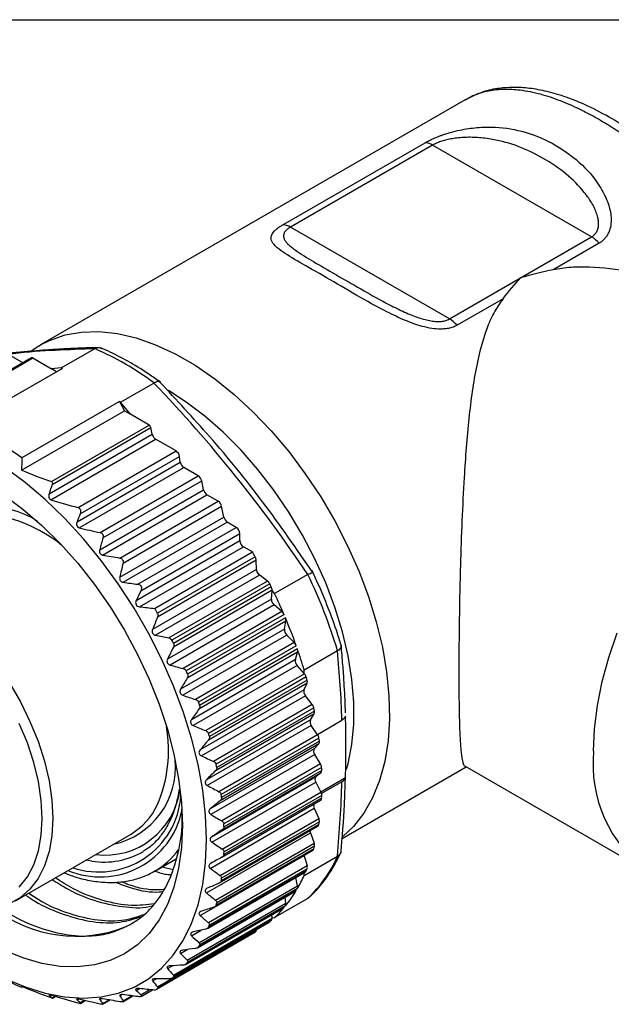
# Model space of a CAD drawing. Header units: millimetres. Extents: x 6 to 273, y 6 to 210.
# Tile 9 of 11: x 159 to 183, y 170 to 210. Entities that reach past the tile are written whole.
import ezdxf

# ---------------------------------------------------------------- set-up
doc = ezdxf.new("R2010")
doc.units = ezdxf.units.MM
doc.linetypes.add('SLD-Solid', pattern=[0])
doc.layers.add('TEXT', color=140, linetype='SLD-Solid', lineweight=25)

msp = doc.modelspace()

# ---------------------------------------------------------------- linework, layer by layer
for p, q in [((177.118, 206.363), (160.223, 196.61)), ((169.863, 201.391), (175.52, 204.656)), ((175.821, 204.56), (170.164, 201.295)), ((182.146, 200.909), (175.821, 204.56)), ((176.489, 197.644), (170.164, 201.295)), ((179.317, 199.276), (182.146, 200.909)), ((182.447, 200.658), (180.616, 199.601)), ((176.489, 197.644), (179.317, 199.276)), ((178.621, 198.449), (176.79, 197.392)), ((158.841, 196.297), (159.523, 195.903)), ((160.151, 196.555), (159.845, 196.359)), ((160.157, 196.571), (160.223, 196.61)), ((161.044, 195.695), (162.366, 196.459)), ((159.86, 196.098), (155.961, 193.847)), ((156.019, 193.847), (159.91, 196.093)), ((159.91, 196.093), (160.659, 195.661)), ((161.087, 195.677), (157.198, 193.432)), ((161.044, 195.695), (160.659, 195.661)), ((160.859, 195.545), (160.659, 195.661)), ((163.406, 194.332), (164.728, 195.095)), ((163.363, 194.363), (159.474, 192.118)), ((163.363, 194.363), (163.554, 193.99)), ((163.791, 193.853), (163.406, 194.332)), ((159.465, 191.629), (163.554, 193.99)), ((163.554, 193.99), (163.791, 193.853)), ((164.539, 193.421), (163.791, 193.853)), ((160.648, 191.174), (164.539, 193.421)), ((160.683, 191.055), (164.608, 193.321)), ((164.661, 193.058), (164.608, 193.321)), ((160.558, 190.689), (164.661, 193.058)), ((160.632, 190.453), (164.798, 192.858)), ((165.609, 192.39), (164.798, 192.858)), ((161.709, 190.139), (165.609, 192.39)), ((161.793, 189.892), (165.748, 192.175)), ((165.78, 191.947), (165.748, 192.175)), ((161.671, 189.575), (165.78, 191.947)), ((161.76, 189.331), (165.919, 191.732)), ((166.496, 191.399), (165.919, 191.732)), ((162.59, 189.144), (166.496, 191.399)), ((162.699, 188.929), (166.633, 191.199)), ((166.704, 190.849), (166.633, 191.199)), ((162.573, 188.464), (166.704, 190.849)), ((162.689, 188.252), (166.841, 190.649)), ((163.375, 188.132), (167.288, 190.391)), ((167.288, 190.391), (166.841, 190.649)), ((163.501, 187.926), (167.424, 190.191)), ((167.513, 189.758), (167.424, 190.191)), ((163.371, 187.368), (167.513, 189.758)), ((163.506, 187.167), (167.649, 189.558)), ((164.087, 187.088), (168.008, 189.351)), ((168.008, 189.351), (167.649, 189.558)), ((164.025, 186.443), (168.149, 188.824)), ((164.21, 186.832), (168.149, 189.107)), ((168.149, 188.824), (168.149, 189.107)), ((164.156, 186.192), (168.291, 188.579)), ((168.648, 188.373), (168.291, 188.579)), ((164.759, 186.127), (168.648, 188.373)), ((168.76, 188.179), (164.871, 185.933)), ((168.801, 188.045), (164.874, 185.778)), ((168.81, 187.674), (168.801, 188.045)), ((168.81, 187.674), (164.672, 185.286)), ((168.932, 187.446), (164.795, 185.057)), ((168.953, 187.431), (168.829, 187.586)), ((168.953, 187.431), (168.932, 187.446)), ((169.246, 187.217), (168.953, 187.431)), ((170.851, 187.477), (169.529, 186.714)), ((169.246, 187.217), (165.319, 184.95)), ((169.337, 187.106), (165.448, 184.861)), ((169.4, 186.979), (165.511, 184.734)), ((169.406, 186.497), (165.269, 184.108)), ((169.431, 186.847), (165.504, 184.58)), ((169.406, 186.497), (169.43, 186.838)), ((169.43, 186.838), (169.431, 186.847)), ((169.529, 186.714), (169.43, 186.838)), ((169.514, 186.263), (165.376, 183.875)), ((169.822, 186), (169.514, 186.263)), ((169.822, 186), (165.895, 183.733)), ((169.907, 185.882), (166.018, 183.637)), ((169.961, 185.753), (166.072, 183.508)), ((169.924, 185.297), (165.786, 182.909)), ((169.982, 185.624), (166.055, 183.357)), ((169.924, 185.297), (169.982, 185.624)), ((170.016, 185.061), (165.878, 182.672)), ((170.314, 184.767), (170.016, 185.061)), ((170.314, 184.767), (166.387, 182.5)), ((170.392, 184.642), (166.503, 182.397)), ((170.438, 184.513), (166.549, 182.267)), ((170.447, 184.388), (166.52, 182.121)), ((170.358, 184.089), (170.447, 184.388)), ((172.032, 184.434), (170.71, 183.671)), ((170.358, 184.089), (166.22, 181.7)), ((170.432, 183.852), (166.295, 181.464)), ((170.71, 183.539), (170.432, 183.852)), ((170.718, 183.53), (166.791, 181.263)), ((170.789, 183.401), (166.899, 181.156)), ((170.71, 183.539), (170.71, 183.671)), ((170.718, 183.53), (170.71, 183.539)), ((170.823, 183.153), (166.896, 180.886)), ((170.825, 183.272), (166.935, 181.027)), ((170.71, 182.903), (170.823, 183.153)), ((170.702, 182.885), (166.564, 180.496)), ((170.759, 182.651), (166.621, 180.262)), ((170.702, 182.885), (170.71, 182.903)), ((170.71, 182.737), (170.71, 182.903)), ((171.028, 182.304), (170.759, 182.651)), ((171.028, 182.304), (167.102, 180.037)), ((171.091, 182.172), (167.202, 179.927)), ((171.104, 181.933), (167.178, 179.666)), ((171.117, 182.045), (167.228, 179.799)), ((170.954, 181.698), (171.104, 181.933)), ((170.954, 181.698), (166.816, 179.31)), ((170.992, 181.469), (166.854, 179.08)), ((171.243, 181.102), (170.992, 181.469)), ((171.233, 181.115), (172.211, 181.679)), ((171.243, 181.102), (167.316, 178.835)), ((171.289, 180.74), (167.362, 178.473)), ((171.296, 180.968), (167.407, 178.723)), ((171.312, 180.844), (167.423, 178.599)), ((171.11, 180.542), (171.289, 180.74)), ((171.11, 180.542), (166.972, 178.154)), ((171.129, 180.321), (166.991, 177.932)), ((171.358, 179.937), (171.129, 180.321)), ((171.358, 179.937), (167.431, 177.67)), ((172.215, 176.975), (177.155, 179.827)), ((177.114, 179.85), (184.401, 175.644)), ((167.031, 177.041), (171.168, 179.43)), ((167.447, 177.322), (171.373, 179.589)), ((171.402, 179.802), (167.513, 177.557)), ((171.407, 179.683), (167.518, 177.438)), ((171.373, 179.589), (171.168, 179.43)), ((167.031, 176.829), (171.168, 179.218)), ((171.168, 179.218), (171.373, 178.821)), ((171.371, 178.826), (172.352, 179.393)), ((172.211, 179.23), (171.398, 178.76)), ((167.447, 176.554), (171.373, 178.821)), ((171.407, 178.688), (167.518, 176.443)), ((167.436, 176.227), (171.361, 178.493)), ((171.402, 178.575), (167.513, 176.33)), ((166.972, 175.784), (171.11, 178.173)), ((171.11, 178.173), (171.289, 177.768)), ((167.34, 175.205), (171.256, 177.466)), ((167.362, 175.501), (171.289, 177.768)), ((171.296, 177.532), (167.407, 175.287)), ((171.312, 177.638), (167.423, 175.393)), ((159.223, 174.498), (163.82, 177.151)), ((166.816, 174.808), (170.954, 177.197)), ((170.954, 177.197), (171.104, 176.788)), ((167.178, 174.522), (171.104, 176.788)), ((166.564, 173.912), (170.702, 176.301)), ((167.147, 174.258), (171.054, 176.514)), ((171.091, 176.565), (167.202, 174.32)), ((171.117, 176.662), (167.228, 174.417)), ((170.702, 176.301), (170.7, 176.309)), ((170.71, 176.274), (170.702, 176.301)), ((170.71, 176.274), (170.71, 176.315)), ((162.257, 176.077), (162.025, 176.116)), ((164.765, 175.677), (165.612, 176.165)), ((166.896, 173.626), (170.823, 175.893)), ((170.71, 176.274), (170.823, 175.893)), ((170.71, 175.505), (172.032, 176.269)), ((166.855, 173.394), (170.757, 175.647)), ((170.789, 175.685), (166.899, 173.44)), ((170.825, 175.772), (166.935, 173.527)), ((170.71, 175.505), (170.71, 175.62)), ((170.447, 175.092), (170.373, 175.425)), ((159.753, 174.804), (160.274, 174.467)), ((166.47, 172.626), (170.367, 174.875)), ((170.392, 174.901), (166.503, 172.656)), ((166.52, 172.825), (170.447, 175.092)), ((170.438, 174.978), (166.549, 172.733)), ((166.055, 172.127), (169.982, 174.394)), ((170.851, 174.589), (169.529, 173.825)), ((169.982, 174.394), (169.947, 174.633)), ((165.996, 171.959), (169.889, 174.207)), ((169.907, 174.222), (166.018, 171.977)), ((169.961, 174.288), (166.072, 172.043)), ((169.43, 173.817), (169.422, 173.938)), ((165.437, 171.403), (169.328, 173.649)), ((169.337, 173.656), (165.448, 171.411)), ((165.504, 171.54), (169.431, 173.806)), ((169.4, 173.709), (165.511, 171.464)), ((169.43, 173.817), (169.529, 173.825)), ((169.43, 173.817), (169.431, 173.806)), ((164.835, 170.983), (168.724, 173.228)), ((168.76, 173.249), (164.871, 171.004)), ((164.874, 171.069), (168.801, 173.336)), ((166.22, 173.106), (166.604, 173.327)), ((168.801, 173.345), (168.801, 173.336)), ((165.786, 172.398), (166.056, 172.553)), ((165.269, 171.796), (165.466, 171.91)), ((164.672, 171.308), (164.821, 171.393)), ((165.448, 171.411), (165.436, 171.404)), ((164.025, 170.928), (164.156, 171.004)), ((164.21, 170.752), (164.569, 170.96)), ((164.217, 170.689), (164.668, 170.949)), ((160.558, 170.733), (160.589, 170.751)), ((160.683, 170.636), (160.782, 170.693)), ((160.69, 170.624), (160.8, 170.688)), ((161.671, 170.549), (161.727, 170.581)), ((161.793, 170.448), (161.94, 170.533)), ((161.808, 170.414), (161.992, 170.521)), ((162.573, 170.568), (162.637, 170.605)), ((162.699, 170.414), (162.939, 170.553)), ((162.7, 170.384), (162.98, 170.546)), ((163.371, 170.719), (163.451, 170.765)), ((163.496, 170.48), (163.889, 170.707)), ((163.501, 170.514), (163.846, 170.713))]:
    msp.add_line(p, q)
at = {"flags": 128}
for points in [[(160.223, 196.61), (160.58, 196.792), (161.193, 197.006), (161.85, 197.124), (162.546, 197.144), (163.274, 197.066), (164.026, 196.891), (164.798, 196.62), (165.58, 196.256), (166.365, 195.803), (167.147, 195.263), (167.919, 194.644), (168.671, 193.95), (169.399, 193.188), (170.095, 192.364), (170.752, 191.488), (171.365, 190.566), (171.927, 189.607), (172.434, 188.621), (172.88, 187.617), (173.262, 186.604), (173.576, 185.591), (173.819, 184.588), (173.988, 183.604), (174.083, 182.648), (174.102, 181.73), (174.045, 180.858), (173.913, 180.04), (173.706, 179.284), (173.428, 178.596), (173.079, 177.984), (172.665, 177.452), (172.247, 177.054)], [(172.395, 179.732), (172.453, 179.944), (172.604, 180.707), (172.68, 181.527), (172.68, 182.396), (172.604, 183.303), (172.453, 184.242), (172.228, 185.2), (171.931, 186.17), (171.566, 187.14), (171.137, 188.101), (170.647, 189.042), (170.102, 189.955), (169.507, 190.83), (168.869, 191.658), (168.193, 192.43), (167.488, 193.139), (166.76, 193.777), (166.017, 194.338), (165.308, 194.791)], [(166.821, 176.935), (166.783, 177.898), (166.671, 178.897), (166.484, 179.923), (166.224, 180.967), (165.894, 182.019), (165.497, 183.072), (165.036, 184.116), (164.514, 185.143), (163.937, 186.143), (163.309, 187.108), (162.635, 188.029), (161.922, 188.9), (161.175, 189.712), (160.401, 190.458), (159.606, 191.133), (158.798, 191.73)], [(158.755, 190.651), (159.52, 190.078), (160.271, 189.428), (160.999, 188.706), (161.698, 187.921), (162.362, 187.078), (162.983, 186.187), (163.557, 185.257), (164.076, 184.295), (164.537, 183.311), (164.935, 182.315), (165.266, 181.317), (165.526, 180.325), (165.714, 179.35), (165.828, 178.401), (165.866, 177.486), (165.866, 177.486)], [(182.226, 180.451), (182.264, 181.341), (182.378, 182.265), (182.566, 183.214), (182.828, 184.18), (183.159, 185.151)], [(158.978, 183.162), (159.415, 182.41), (159.797, 181.633), (160.117, 180.842), (160.371, 180.049), (160.556, 179.265), (160.667, 178.502), (160.705, 177.772), (160.667, 177.084), (160.556, 176.451), (160.371, 175.879), (160.117, 175.379), (159.797, 174.958), (159.415, 174.621), (158.978, 174.375)], [(159.373, 175.037), (159.693, 175.441), (159.947, 175.925), (160.131, 176.481), (160.243, 177.099), (160.28, 177.772), (160.243, 178.487), (160.131, 179.235), (159.947, 180.003), (159.693, 180.78), (159.373, 181.554)], [(165.866, 177.486), (165.828, 176.616), (165.714, 175.798), (165.526, 175.04), (165.266, 174.349), (164.935, 173.732), (164.537, 173.196), (164.076, 172.744), (163.557, 172.382), (162.983, 172.113), (162.362, 171.94), (161.698, 171.863), (160.999, 171.885), (160.271, 172.005), (159.52, 172.221), (158.755, 172.532), (157.982, 172.934), (157.209, 173.424), (156.444, 173.997), (155.694, 174.647), (155.221, 175.105)], [(158.798, 171.403), (159.606, 171.067), (160.401, 170.824), (161.175, 170.677), (161.922, 170.626), (162.635, 170.673), (163.309, 170.817), (163.937, 171.057), (164.514, 171.39), (165.036, 171.815), (165.497, 172.326), (165.894, 172.92), (166.224, 173.592), (166.484, 174.336), (166.671, 175.146), (166.783, 176.015), (166.821, 176.935)], [(165.052, 175.842), (165.495, 175.744), (165.496, 175.744)], [(169.337, 173.656), (169.328, 173.649), (169.328, 173.649)]]:
    msp.add_lwpolyline(points, dxfattribs=at)
for centre, radius, start, end in [((175.476, 204), 0.658, 58.4048, 86.202), ((169.819, 200.734), 0.658, 58.4048, 86.202), ((181.505, 199.837), 1.249, 41.0817, 59.1608), ((175.848, 196.571), 1.249, 41.0817, 59.1608), ((157.478, 185.256), 12.23, 53.6029, 66.4025), ((159.881, 196.052), 0.0507, 54.6724, 114.0171), ((157.1, 186.475), 10.028, 66.5764, 66.8426), ((154.807, 182.502), 14.625, 53.9881, 54.1951), ((152.256, 182.243), 12.231, 53.8356, 66.1698), ((164.454, 193.289), 0.157, 11.6278, 57.0661), ((164.968, 193.121), 0.313, 191.6278, 237.0661), ((165.439, 192.128), 0.313, 8.6904, 57.0932), ((166.089, 191.995), 0.313, 188.6904, 237.0932), ((166.325, 191.136), 0.313, 11.6278, 57.0661), ((167.011, 190.912), 0.313, 191.6278, 237.0661), ((167.117, 190.128), 0.313, 11.6278, 57.0661), ((158.294, 186.966), 3.18, 55.3562, 137.2128), ((157.409, 184.146), 5.788, 50.5958, 79.3828), ((167.82, 189.822), 0.313, 191.6278, 237.0661), ((167.842, 189.093), 0.307, 2.6055, 57.3945), ((168.456, 188.838), 0.307, 182.6055, 237.3945), ((149.226, 176.983), 22.515, 29.8191, 30.3896), ((168.51, 188.029), 0.292, 3.0466, 30.8409), ((169.074, 187.685), 0.265, 182.2877, 202.034), ((169.128, 187.699), 0.32, 200.8261, 232.3577), ((151.969, 178.402), 20.958, 16.7399, 25.6714), ((169.056, 186.969), 0.312, 26.0593, 52.6002), ((149.443, 177.096), 22.27, 26.3451, 26.7095), ((169.164, 186.855), 0.267, 358.2475, 27.7787), ((169.713, 186.497), 0.307, 179.9896, 229.5603), ((149.795, 177.264), 21.881, 23.1945, 25.5877), ((145.337, 174.738), 22.515, 29.8191, 30.3896), ((169.605, 185.755), 0.327, 22.8867, 48.6019), ((150.592, 177.599), 21.016, 19.5816, 22.8297), ((169.745, 185.653), 0.239, 352.8978, 24.7173), ((170.218, 185.275), 0.294, 175.6694, 226.7419), ((145.554, 174.851), 22.27, 26.3451, 26.7095), ((170.076, 184.53), 0.335, 19.6023, 44.8863), ((151.695, 177.989), 19.846, 16.6378, 19.1919), ((170.243, 184.435), 0.21, 346.8745, 21.6151), ((170.63, 184.045), 0.276, 170.8039, 224.203), ((146.209, 175.151), 21.55, 22.8171, 23.1896), ((170.465, 183.307), 0.337, 16.1629, 41.3919), ((152.605, 178.26), 18.897, 15.3804, 15.7869), ((170.653, 183.215), 0.181, 340.0397, 18.4189), ((170.893, 182.821), 0.201, 161.4354, 204.7457), ((171.029, 182.86), 0.342, 201.1891, 217.8119), ((147.281, 175.564), 20.401, 19.1817, 19.568), ((170.768, 182.1), 0.33, 12.5187, 38.0663), ((154.322, 178.674), 17.13, 11.3476, 11.7817), ((170.968, 182.005), 0.154, 332.2531, 15.0509), ((159.754, 180.489), 5.557, 336.7982, 9.7642), ((171.168, 181.616), 0.229, 159.001, 219.8927), ((148.716, 176.015), 18.897, 15.3804, 15.7869), ((170.982, 180.92), 0.317, 8.6111, 34.8648), ((171.184, 180.818), 0.131, 323.3986, 11.3893), ((156.22, 178.989), 15.205, 7.0081, 7.4781), ((171.289, 180.446), 0.204, 151.8033, 218.0813), ((187.46, 179.922), 5.261, 174.2237, 234.2376), ((162.445, 179.814), 3.143, 282.1974, 5.2229), ((150.433, 176.429), 17.13, 11.3476, 11.7817), ((171.105, 179.78), 0.298, 4.3703, 31.7477), ((171.312, 179.324), 0.178, 143.559, 216.441), ((171.297, 179.669), 0.111, 313.4331, 7.2431), ((158.187, 179.158), 13.231, 2.2745, 2.7901), ((162.543, 178.912), 3.271, 251.3974, 355.5454), ((162.776, 179.331), 3.021, 262.8885, 352.6025), ((152.331, 176.744), 15.205, 7.0081, 7.4781), ((171.133, 178.69), 0.274, 359.7122, 28.6783), ((160.107, 179.158), 11.31, 357.0454, 357.6179), ((162.417, 179.472), 2.712, 301.1463, 334.3771), ((171.287, 178.269), 0.202, 158.9332, 208.504), ((171.306, 178.572), 0.0956, 304.6401, 2.1634), ((162.593, 178.764), 3.32, 247.2537, 348.6226), ((154.297, 176.913), 13.231, 2.2745, 2.7901), ((171.21, 177.539), 0.0865, 302.6591, 355.6231), ((171.066, 177.661), 0.247, 354.5367, 25.6207), ((161.878, 178.989), 9.53, 351.2071, 351.8489), ((171.194, 177.289), 0.258, 181.786, 201.0454), ((170.903, 176.705), 0.218, 348.7254, 22.5353), ((162.757, 179.131), 3.095, 260.7029, 300.1976), ((163.188, 178.378), 3.128, 300.7824, 323.5824), ((156.218, 176.913), 11.31, 357.0454, 357.6179), ((171.011, 176.583), 0.0817, 302.0094, 347.3031), ((163.413, 178.674), 7.962, 344.6394, 345.3628), ((170.644, 175.83), 0.19, 342.1443, 19.3735), ((167.226, 178.402), 5.264, 313.6534, 336.1452), ((165.249, 177.988), 5.999, 329.8798, 335.5512), ((170.718, 175.712), 0.0757, 300.9386, 338.9848), ((164.653, 178.26), 6.654, 337.2321, 338.0475), ((157.989, 176.744), 9.53, 351.2071, 351.8489), ((165.903, 177.598), 5.238, 320.7972, 329.0015), ((170.33, 174.937), 0.0717, 300.4016, 329.7625), ((170.292, 175.047), 0.162, 334.6517, 16.0663), ((159.524, 176.429), 7.962, 344.6394, 345.3628), ((169.848, 174.364), 0.137, 326.1205, 12.5073), ((161.634, 178.488), 5.403, 232.5863, 291.685), ((166.314, 177.263), 4.708, 313.0863, 319.7531), ((169.854, 174.266), 0.0687, 300.0901, 320.015), ((166.472, 177.096), 4.477, 309.7912, 310.8531), ((169.316, 173.789), 0.116, 316.4796, 8.5286), ((160.764, 176.015), 6.654, 337.2321, 338.0475), ((166.558, 176.981), 4.334, 299.9973, 300.548), ((168.703, 173.329), 0.0988, 305.7785, 3.8774), ((161.679, 175.564), 5.633, 328.917, 329.8281), ((162.273, 175.15), 4.908, 319.716, 320.7147), ((163.974, 181.366), 11.253, 239.9253, 246.4298), ((162.583, 174.85), 4.477, 309.7912, 310.8531), ((162.668, 174.736), 4.334, 298.8368, 300.5479)]:
    msp.add_arc(centre, radius, start, end)
for points, knots in [([(190.974, 196.097), (190.914, 196.28), (190.711, 196.896), (190.221, 197.903), (189.569, 199.064), (188.889, 200.088), (188.219, 200.978), (187.494, 201.843), (186.704, 202.685), (185.818, 203.524), (184.902, 204.295), (183.941, 205.005), (182.961, 205.625), (182.017, 206.119), (181.157, 206.472), (180.386, 206.702), (179.677, 206.831), (179.052, 206.869), (178.431, 206.825), (177.802, 206.697), (177.395, 206.495), (177.182, 206.39)], [0, 0, 0, 0, 0.028123, 0.095105, 0.156492, 0.212352, 0.262802, 0.307975, 0.366181, 0.421494, 0.478866, 0.538339, 0.599992, 0.660954, 0.716763, 0.767079, 0.81437, 0.861072, 0.899054, 0.947278, 1, 1, 1, 1]), ([(190.423, 196.415), (190.416, 196.434), (190.262, 196.839), (189.899, 197.578), (189.312, 198.66), (188.751, 199.54), (188.227, 200.279), (187.8, 200.837), (187.373, 201.354), (186.779, 202.032), (186.044, 202.795), (185.11, 203.655), (184.311, 204.315), (183.596, 204.841), (183.014, 205.232), (182.487, 205.551), (182.009, 205.814), (181.462, 206.09), (180.787, 206.379), (179.991, 206.631), (179.252, 206.764), (178.569, 206.788), (177.946, 206.702), (177.452, 206.56), (177.201, 206.394), (177.128, 206.346)], [0, 0, 0, 0, 0.002927, 0.063001, 0.115435, 0.174184, 0.20594, 0.239276, 0.270152, 0.297712, 0.36318, 0.417055, 0.478383, 0.515662, 0.552779, 0.589205, 0.616637, 0.645645, 0.697495, 0.753751, 0.814428, 0.863458, 0.917343, 0.975929, 1, 1, 1, 1]), ([(175.52, 204.656), (175.545, 204.671), (175.596, 204.699), (175.679, 204.742), (175.766, 204.784), (175.859, 204.826), (175.957, 204.868), (176.06, 204.908), (176.246, 204.978), (176.529, 205.069), (177.006, 205.187), (177.614, 205.276), (178.498, 205.289), (179.572, 205.104), (180.737, 204.595), (181.775, 203.833), (182.458, 203.003), (182.816, 202.274), (182.932, 201.764), (182.919, 201.371), (182.849, 201.126), (182.759, 200.953), (182.672, 200.837), (182.57, 200.736), (182.488, 200.684), (182.447, 200.658)], [0, 0, 0, 0, 0.008632, 0.017281, 0.026001, 0.034844, 0.043861, 0.053097, 0.062598, 0.093257, 0.125643, 0.183938, 0.250711, 0.36764, 0.500028, 0.632291, 0.749188, 0.816031, 0.874439, 0.907807, 0.939258, 0.955187, 0.970461, 0.985313, 1, 1, 1, 1]), ([(182.146, 200.909), (182.167, 200.923), (182.21, 200.95), (182.265, 200.998), (182.312, 201.053), (182.351, 201.113), (182.382, 201.179), (182.405, 201.251), (182.419, 201.328), (182.425, 201.41), (182.422, 201.498), (182.412, 201.59), (182.392, 201.688), (182.355, 201.826), (182.286, 202.006), (182.173, 202.228), (182.028, 202.455), (181.711, 202.874), (181.132, 203.447), (180.235, 204.055), (179.26, 204.527), (178.464, 204.75), (177.908, 204.836), (177.611, 204.863), (177.324, 204.873), (177.05, 204.865), (176.791, 204.844), (176.552, 204.809), (176.335, 204.762), (176.139, 204.704), (175.963, 204.637), (175.868, 204.586), (175.821, 204.56)], [0, 0, 0, 0, 0.008987, 0.017955, 0.027001, 0.036224, 0.045714, 0.055554, 0.065821, 0.07658, 0.08789, 0.099799, 0.112351, 0.125581, 0.153605, 0.183652, 0.215908, 0.250526, 0.370299, 0.5, 0.629538, 0.74923, 0.783706, 0.815923, 0.846032, 0.874219, 0.900039, 0.923288, 0.944341, 0.963698, 0.982, 1, 1, 1, 1]), ([(176.79, 197.392), (176.764, 197.378), (176.714, 197.351), (176.631, 197.317), (176.543, 197.289), (176.451, 197.268), (176.353, 197.252), (176.25, 197.243), (176.064, 197.237), (175.781, 197.259), (175.303, 197.364), (174.695, 197.586), (173.812, 198.011), (172.737, 198.615), (171.573, 199.304), (170.535, 199.886), (169.851, 200.297), (169.494, 200.588), (169.378, 200.785), (169.391, 200.952), (169.46, 201.071), (169.551, 201.169), (169.638, 201.243), (169.74, 201.317), (169.822, 201.366), (169.863, 201.391)], [0, 0, 0, 0, 0.008632, 0.017281, 0.026001, 0.034844, 0.043861, 0.053097, 0.062598, 0.093257, 0.125643, 0.183938, 0.250711, 0.36764, 0.500028, 0.632291, 0.749188, 0.816031, 0.874439, 0.907807, 0.939258, 0.955187, 0.970461, 0.985313, 1, 1, 1, 1]), ([(170.164, 201.295), (170.143, 201.282), (170.1, 201.256), (170.045, 201.216), (169.997, 201.176), (169.958, 201.135), (169.928, 201.092), (169.905, 201.049), (169.891, 201.005), (169.885, 200.96), (169.887, 200.914), (169.898, 200.866), (169.918, 200.817), (169.955, 200.749), (170.023, 200.661), (170.137, 200.552), (170.282, 200.436), (170.598, 200.212), (171.178, 199.864), (172.075, 199.347), (173.05, 198.783), (173.846, 198.337), (174.401, 198.057), (174.699, 197.917), (174.985, 197.795), (175.26, 197.694), (175.518, 197.616), (175.757, 197.564), (175.975, 197.539), (176.171, 197.543), (176.346, 197.574), (176.442, 197.621), (176.489, 197.644)], [0, 0, 0, 0, 0.008987, 0.017955, 0.027001, 0.036224, 0.045714, 0.055554, 0.065821, 0.07658, 0.08789, 0.099799, 0.112351, 0.125581, 0.153605, 0.183652, 0.215908, 0.250526, 0.370299, 0.5, 0.629538, 0.74923, 0.783706, 0.815923, 0.846032, 0.874219, 0.900039, 0.923288, 0.944341, 0.963698, 0.982, 1, 1, 1, 1]), ([(187.587, 198.017), (187.462, 198.1), (186.762, 198.564), (185.428, 199.066), (183.689, 199.551), (182.354, 199.714), (181.321, 199.709), (180.852, 199.637), (180.616, 199.601)], [0, 0, 0, 0, 0.063253, 0.353394, 0.573694, 0.797675, 0.898244, 1, 1, 1, 1]), ([(178.621, 198.449), (178.491, 198.263), (178.231, 197.89), (177.863, 197.022), (177.591, 195.983), (177.388, 194.774), (177.256, 193.681), (177.152, 192.534), (177.06, 191.181), (176.982, 189.611), (176.926, 187.956), (176.889, 186.411), (176.869, 185.037), (176.86, 183.748), (176.864, 182.649), (176.879, 181.741), (176.904, 181.025), (176.941, 180.465), (177.007, 180.037), (177.055, 179.824), (177.115, 179.852), (177.115, 179.852)], [0, 0, 0, 0, 0.034604, 0.069258, 0.141562, 0.189439, 0.237319, 0.286605, 0.335881, 0.404309, 0.474412, 0.530222, 0.587543, 0.643415, 0.701249, 0.752324, 0.804719, 0.859308, 0.915002, 0.999021, 1, 1, 1, 1]), ([(162.557, 196.503), (162.276, 196.496), (161.755, 196.482), (160.999, 196.444), (160.353, 196.401), (159.76, 196.353), (159.289, 196.311), (158.988, 196.278), (158.892, 196.268)], [0, 0, 0, 0, 0.24769, 0.459051, 0.634063, 0.774045, 0.928483, 1, 1, 1, 1]), ([(162.366, 196.459), (161.851, 196.439), (160.821, 196.401), (159.676, 196.327), (159.004, 196.245), (158.944, 196.238)], [0, 0, 0, 0, 0.477039, 0.953744, 1, 1, 1, 1]), ([(162.374, 196.463), (162.406, 196.476), (162.477, 196.505), (162.575, 196.508), (162.627, 196.48), (162.646, 196.47)], [0, 0, 0, 0, 0.35161, 0.774333, 1, 1, 1, 1]), ([(164.998, 195.115), (164.859, 195.214), (164.458, 195.5), (163.786, 195.917), (163.124, 196.267), (162.73, 196.441), (162.602, 196.498)], [0, 0, 0, 0, 0.175139, 0.507376, 0.83998, 1, 1, 1, 1]), ([(164.735, 195.1), (164.763, 195.117), (164.825, 195.154), (164.905, 195.175), (164.937, 195.155), (164.954, 195.145)], [0, 0, 0, 0, 0.2878702, 0.6229006, 1, 1, 1, 1]), ([(171.054, 187.551), (170.402, 188.497), (169.125, 190.348), (167.067, 192.878), (165.626, 194.422), (164.952, 195.143)], [0, 0, 0, 0, 0.357115, 0.699611, 1, 1, 1, 1]), ([(160.648, 191.174), (160.669, 191.167), (160.684, 191.148), (160.694, 191.103), (160.691, 191.078), (160.683, 191.055)], [0, 0, 0, 0, 0.5, 0.5, 1, 1, 1, 1]), ([(160.558, 190.689), (160.542, 190.643), (160.536, 190.595), (160.557, 190.505), (160.589, 190.467), (160.632, 190.453)], [0, 0, 0, 0, 0.5, 0.5, 1, 1, 1, 1]), ([(161.709, 190.139), (161.756, 190.127), (161.794, 190.089), (161.82, 189.992), (161.812, 189.94), (161.793, 189.892)], [0, 0, 0, 0, 0.5, 0.5, 1, 1, 1, 1]), ([(161.671, 189.575), (161.652, 189.528), (161.645, 189.475), (161.673, 189.379), (161.712, 189.342), (161.76, 189.331)], [0, 0, 0, 0, 0.5, 0.5, 1, 1, 1, 1]), ([(162.59, 189.144), (162.634, 189.135), (162.674, 189.106), (162.712, 189.023), (162.712, 188.974), (162.699, 188.929)], [0, 0, 0, 0, 0.5, 0.5, 1, 1, 1, 1]), ([(162.573, 188.464), (162.561, 188.419), (162.561, 188.369), (162.603, 188.287), (162.644, 188.26), (162.689, 188.252)], [0, 0, 0, 0, 0.5, 0.5, 1, 1, 1, 1]), ([(163.375, 188.132), (163.419, 188.125), (163.462, 188.1), (163.509, 188.021), (163.512, 187.972), (163.501, 187.926)], [0, 0, 0, 0, 0.5, 0.5, 1, 1, 1, 1]), ([(163.371, 187.368), (163.361, 187.322), (163.366, 187.272), (163.416, 187.196), (163.461, 187.173), (163.506, 187.167)], [0, 0, 0, 0, 0.5, 0.5, 1, 1, 1, 1]), ([(170.859, 187.482), (170.889, 187.495), (170.954, 187.526), (171.024, 187.551), (171.063, 187.562), (171.055, 187.552), (171.054, 187.551)], [0, 0, 0, 0, 0.2658236, 0.5854103, 0.9590442, 1, 1, 1, 1]), ([(172.198, 184.595), (172.143, 184.773), (171.985, 185.289), (171.675, 186.144), (171.327, 186.978), (171.096, 187.47), (171.021, 187.63)], [0, 0, 0, 0, 0.175487, 0.507933, 0.840281, 1, 1, 1, 1]), ([(164.087, 187.088), (164.142, 187.081), (164.196, 187.049), (164.243, 186.945), (164.234, 186.884), (164.21, 186.832)], [0, 0, 0, 0, 0.5, 0.5, 1, 1, 1, 1]), ([(164.025, 186.443), (164, 186.391), (163.993, 186.329), (164.03, 186.253), (164.051, 186.232), (164.1, 186.203), (164.128, 186.195), (164.156, 186.192)], [0, 0, 0, 0, 0.5, 0.5, 0.75, 0.75, 1, 1, 1, 1]), ([(164.871, 185.933), (164.88, 185.918), (164.886, 185.901), (164.889, 185.883), (164.892, 185.866), (164.892, 185.848), (164.889, 185.83), (164.886, 185.812), (164.881, 185.794), (164.874, 185.778)], [0, 0, 0, 0, 0.0000534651, 0.0000534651, 0.0000534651, 0.0001065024, 0.0001065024, 0.0001065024, 0.0001610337, 0.0001610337, 0.0001610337, 0.0001610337]), ([(164.672, 185.286), (164.653, 185.239), (164.65, 185.185), (164.698, 185.096), (164.745, 185.068), (164.795, 185.057)], [0, 0, 0, 0, 0.5, 0.5, 1, 1, 1, 1]), ([(165.511, 184.734), (165.519, 184.718), (165.524, 184.701), (165.526, 184.683), (165.527, 184.666), (165.526, 184.648), (165.522, 184.631), (165.518, 184.613), (165.512, 184.596), (165.504, 184.58)], [0, 0, 0, 0, 0.0000534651, 0.0000534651, 0.0000534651, 0.0001065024, 0.0001065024, 0.0001065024, 0.0001610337, 0.0001610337, 0.0001610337, 0.0001610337]), ([(172.175, 184.666), (172.177, 184.639), (172.182, 184.587), (172.128, 184.506), (172.068, 184.46), (172.04, 184.439)], [0, 0, 0, 0, 0.370646, 0.709147, 1, 1, 1, 1]), ([(172.353, 181.969), (172.352, 182.016), (172.347, 182.238), (172.328, 182.641), (172.295, 183.233), (172.248, 183.908), (172.203, 184.393), (172.179, 184.647)], [0, 0, 0, 0, 0.0522856, 0.2417973, 0.4469091, 0.7109042, 1, 1, 1, 1]), ([(165.269, 184.108), (165.247, 184.064), (165.24, 184.01), (165.282, 183.92), (165.328, 183.888), (165.376, 183.875)], [0, 0, 0, 0, 0.5, 0.5, 1, 1, 1, 1]), ([(166.072, 183.508), (166.079, 183.492), (166.083, 183.474), (166.083, 183.457), (166.084, 183.439), (166.081, 183.422), (166.076, 183.405), (166.071, 183.388), (166.064, 183.372), (166.055, 183.357)], [0, 0, 0, 0, 0.0000534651, 0.0000534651, 0.0000534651, 0.0001065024, 0.0001065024, 0.0001065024, 0.0001610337, 0.0001610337, 0.0001610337, 0.0001610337]), ([(165.786, 182.909), (165.761, 182.866), (165.751, 182.814), (165.786, 182.723), (165.83, 182.689), (165.878, 182.672)], [0, 0, 0, 0, 0.5, 0.5, 1, 1, 1, 1]), ([(166.549, 182.267), (166.555, 182.251), (166.557, 182.234), (166.556, 182.217), (166.556, 182.2), (166.552, 182.183), (166.546, 182.167), (166.539, 182.151), (166.531, 182.135), (166.52, 182.121)], [0, 0, 0, 0, 0.0000534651, 0.0000534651, 0.0000534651, 0.0001065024, 0.0001065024, 0.0001065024, 0.0001610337, 0.0001610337, 0.0001610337, 0.0001610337]), ([(166.22, 181.7), (166.192, 181.661), (166.178, 181.61), (166.206, 181.519), (166.248, 181.483), (166.295, 181.464)], [0, 0, 0, 0, 0.5, 0.5, 1, 1, 1, 1]), ([(166.935, 181.027), (166.94, 181.011), (166.941, 180.993), (166.939, 180.977), (166.937, 180.961), (166.932, 180.944), (166.925, 180.929), (166.917, 180.914), (166.907, 180.899), (166.896, 180.886)], [0, 0, 0, 0, 0.0000534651, 0.0000534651, 0.0000534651, 0.0001065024, 0.0001065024, 0.0001065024, 0.0001610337, 0.0001610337, 0.0001610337, 0.0001610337]), ([(166.564, 180.496), (166.533, 180.46), (166.515, 180.411), (166.537, 180.321), (166.576, 180.284), (166.621, 180.262)], [0, 0, 0, 0, 0.5, 0.5, 1, 1, 1, 1]), ([(167.228, 179.799), (167.231, 179.784), (167.231, 179.767), (167.228, 179.751), (167.224, 179.735), (167.218, 179.72), (167.21, 179.706), (167.201, 179.691), (167.19, 179.678), (167.178, 179.666)], [0, 0, 0, 0, 0.0000534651, 0.0000534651, 0.0000534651, 0.0001065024, 0.0001065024, 0.0001065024, 0.0001610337, 0.0001610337, 0.0001610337, 0.0001610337]), ([(166.816, 179.31), (166.782, 179.276), (166.76, 179.231), (166.775, 179.142), (166.811, 179.104), (166.854, 179.08)], [0, 0, 0, 0, 0.5, 0.5, 1, 1, 1, 1]), ([(172.172, 176.377), (172.226, 177.029), (172.309, 178.029), (172.338, 179.003), (172.348, 179.342)], [0, 0, 0, 0, 0.65161, 1, 1, 1, 1]), ([(165.739, 178.942), (165.701, 178.741), (165.624, 178.336), (165.433, 177.802), (165.189, 177.328), (164.887, 176.927), (164.592, 176.635), (164.38, 176.509), (164.303, 176.463)], [0, 0, 0, 0, 0.176911, 0.355082, 0.533854, 0.713897, 0.895989, 1, 1, 1, 1]), ([(167.423, 178.599), (167.425, 178.583), (167.423, 178.567), (167.419, 178.552), (167.414, 178.537), (167.406, 178.523), (167.397, 178.51), (167.387, 178.497), (167.375, 178.484), (167.362, 178.473)], [0, 0, 0, 0, 0.0000534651, 0.0000534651, 0.0000534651, 0.0001065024, 0.0001065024, 0.0001065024, 0.0001610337, 0.0001610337, 0.0001610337, 0.0001610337]), ([(163.631, 173.467), (163.834, 173.584), (164.244, 173.819), (164.819, 174.399), (165.339, 175.218), (165.702, 176.331), (165.873, 177.323), (165.848, 177.964), (165.842, 178.135)], [0, 0, 0, 0, 0.149528, 0.301308, 0.507164, 0.718986, 0.924996, 1, 1, 1, 1]), ([(166.972, 178.154), (166.935, 178.124), (166.91, 178.082), (166.917, 177.996), (166.95, 177.957), (166.991, 177.932)], [0, 0, 0, 0, 0.5, 0.5, 1, 1, 1, 1]), ([(167.518, 177.438), (167.519, 177.423), (167.516, 177.408), (167.51, 177.394), (167.504, 177.38), (167.495, 177.367), (167.485, 177.355), (167.474, 177.343), (167.461, 177.332), (167.447, 177.322)], [0, 0, 0, 0, 0.0000534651, 0.0000534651, 0.0000534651, 0.0001065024, 0.0001065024, 0.0001065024, 0.0001610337, 0.0001610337, 0.0001610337, 0.0001610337]), ([(167.031, 177.041), (166.991, 177.015), (166.963, 176.976), (166.962, 176.894), (166.991, 176.855), (167.031, 176.829)], [0, 0, 0, 0, 0.5, 0.5, 1, 1, 1, 1]), ([(167.513, 176.33), (167.512, 176.316), (167.508, 176.302), (167.501, 176.289), (167.494, 176.276), (167.484, 176.264), (167.472, 176.254), (167.46, 176.243), (167.446, 176.233), (167.431, 176.225)], [0, 0, 0, 0, 0.0000534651, 0.0000534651, 0.0000534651, 0.0001065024, 0.0001065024, 0.0001065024, 0.0001610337, 0.0001610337, 0.0001610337, 0.0001610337]), ([(170.91, 174.629), (171, 174.716), (171.251, 174.961), (171.619, 175.423), (171.945, 175.943), (172.112, 176.294), (172.174, 176.423)], [0, 0, 0, 0, 0.175715, 0.493582, 0.813009, 1, 1, 1, 1]), ([(172.172, 176.466), (172.173, 176.45), (172.174, 176.4), (172.127, 176.331), (172.067, 176.291), (172.04, 176.273)], [0, 0, 0, 0, 0.20131, 0.630889, 1, 1, 1, 1]), ([(166.991, 175.984), (166.95, 175.961), (166.917, 175.926), (166.91, 175.849), (166.935, 175.811), (166.972, 175.784)], [0, 0, 0, 0, 0.5, 0.5, 1, 1, 1, 1]), ([(161.147, 175.609), (161.298, 175.55), (161.67, 175.407), (162.251, 175.277), (162.883, 175.211), (163.488, 175.238), (164.054, 175.359), (164.49, 175.514), (164.716, 175.658), (164.785, 175.702)], [0, 0, 0, 0, 0.113742, 0.279458, 0.444451, 0.608129, 0.769989, 0.929934, 1, 1, 1, 1]), ([(164.769, 175.679), (164.902, 175.629), (165.12, 175.548), (165.32, 175.54), (165.399, 175.537)], [0, 0, 0, 0, 0.606627, 1, 1, 1, 1]), ([(160.682, 175.34), (160.894, 175.205), (161.504, 174.816), (162.506, 174.429), (163.624, 174.224), (164.362, 174.192), (164.68, 174.299), (164.688, 174.302)], [0, 0, 0, 0, 0.149647, 0.43052, 0.711392, 0.992264, 1, 1, 1, 1]), ([(164.751, 174.369), (164.447, 174.334), (163.804, 174.259), (162.709, 174.477), (161.684, 174.852), (161.042, 175.254), (160.798, 175.407)], [0, 0, 0, 0, 0.255806, 0.540685, 0.825564, 1, 1, 1, 1]), ([(163.181, 175.24), (163.398, 175.157), (164.005, 174.925), (164.641, 174.812), (165.019, 174.856), (165.059, 174.861)], [0, 0, 0, 0, 0.331273, 0.928518, 1, 1, 1, 1]), ([(165.108, 174.939), (165.024, 174.933), (164.596, 174.901), (164.024, 175.008), (163.533, 175.211), (163.434, 175.252)], [0, 0, 0, 0, 0.164528, 0.831799, 1, 1, 1, 1]), ([(167.407, 175.287), (167.405, 175.274), (167.399, 175.261), (167.391, 175.249), (167.383, 175.237), (167.372, 175.227), (167.359, 175.217), (167.346, 175.208), (167.332, 175.2), (167.316, 175.193)], [0, 0, 0, 0, 0.0000534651, 0.0000534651, 0.0000534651, 0.0001065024, 0.0001065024, 0.0001065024, 0.0001610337, 0.0001610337, 0.0001610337, 0.0001610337]), ([(159.618, 174.726), (159.736, 174.645), (160.252, 174.295), (161.165, 173.919), (162.309, 173.622), (163.363, 173.592), (163.965, 173.783), (164.256, 173.875)], [0, 0, 0, 0, 0.070612, 0.306998, 0.543384, 0.77977, 1, 1, 1, 1]), ([(164.318, 173.937), (164.071, 173.853), (163.514, 173.665), (162.513, 173.679), (161.374, 173.952), (160.433, 174.331), (159.886, 174.695), (159.737, 174.795)], [0, 0, 0, 0, 0.1915659, 0.43109, 0.6706141, 0.9101382, 1, 1, 1, 1]), ([(166.854, 174.993), (166.811, 174.975), (166.775, 174.944), (166.76, 174.873), (166.782, 174.835), (166.816, 174.808)], [0, 0, 0, 0, 0.5, 0.5, 1, 1, 1, 1]), ([(163.631, 173.467), (163.417, 173.371), (162.99, 173.18), (162.173, 173.051), (161.188, 173.103), (160.033, 173.442), (159.128, 173.846), (158.625, 174.202), (158.517, 174.278)], [0, 0, 0, 0, 0.153569, 0.307139, 0.518955, 0.730771, 0.942588, 1, 1, 1, 1]), ([(166.621, 174.081), (166.576, 174.066), (166.538, 174.04), (166.515, 173.975), (166.533, 173.939), (166.564, 173.912)], [0, 0, 0, 0, 0.5, 0.5, 1, 1, 1, 1]), ([(167.202, 174.32), (167.198, 174.308), (167.192, 174.296), (167.182, 174.286), (167.173, 174.275), (167.161, 174.266), (167.148, 174.258), (167.134, 174.25), (167.118, 174.243), (167.102, 174.238)], [0, 0, 0, 0, 0.0000534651, 0.0000534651, 0.0000534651, 0.0001065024, 0.0001065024, 0.0001065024, 0.0001610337, 0.0001610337, 0.0001610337, 0.0001610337]), ([(166.295, 173.256), (166.248, 173.245), (166.207, 173.224), (166.178, 173.166), (166.192, 173.132), (166.22, 173.106)], [0, 0, 0, 0, 0.5, 0.5, 1, 1, 1, 1]), ([(166.899, 173.44), (166.895, 173.429), (166.887, 173.418), (166.876, 173.409), (166.866, 173.4), (166.853, 173.393), (166.839, 173.386), (166.824, 173.38), (166.808, 173.375), (166.791, 173.371)], [0, 0, 0, 0, 0.0000534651, 0.0000534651, 0.0000534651, 0.0001065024, 0.0001065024, 0.0001065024, 0.0001610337, 0.0001610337, 0.0001610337, 0.0001610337]), ([(165.878, 172.528), (165.83, 172.522), (165.787, 172.505), (165.751, 172.455), (165.761, 172.424), (165.786, 172.398)], [0, 0, 0, 0, 0.5, 0.5, 1, 1, 1, 1]), ([(166.503, 172.656), (166.498, 172.646), (166.488, 172.637), (166.477, 172.63), (166.466, 172.622), (166.452, 172.616), (166.437, 172.611), (166.421, 172.606), (166.405, 172.603), (166.387, 172.6)], [0, 0, 0, 0, 0.0000534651, 0.0000534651, 0.0000534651, 0.0001065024, 0.0001065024, 0.0001065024, 0.0001610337, 0.0001610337, 0.0001610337, 0.0001610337]), ([(166.018, 171.977), (166.011, 171.969), (166.001, 171.961), (165.988, 171.956), (165.976, 171.95), (165.961, 171.945), (165.946, 171.942), (165.93, 171.938), (165.913, 171.936), (165.895, 171.935)], [0, 0, 0, 0, 0.0000534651, 0.0000534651, 0.0000534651, 0.0001065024, 0.0001065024, 0.0001065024, 0.0001610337, 0.0001610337, 0.0001610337, 0.0001610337]), ([(165.376, 171.905), (165.328, 171.903), (165.282, 171.891), (165.24, 171.849), (165.247, 171.821), (165.269, 171.796)], [0, 0, 0, 0, 0.5, 0.5, 1, 1, 1, 1]), ([(164.795, 171.394), (164.745, 171.395), (164.698, 171.388), (164.65, 171.355), (164.653, 171.33), (164.672, 171.308)], [0, 0, 0, 0, 0.5, 0.5, 1, 1, 1, 1]), ([(165.418, 171.395), (165.417, 171.395), (165.406, 171.389), (165.371, 171.384), (165.337, 171.383), (165.319, 171.383)], [0, 0, 0, 0, 0.039505, 0.512469, 1, 1, 1, 1]), ([(164.156, 171.004), (164.1, 171.01), (164.044, 171.008), (163.992, 170.976), (164, 170.952), (164.025, 170.928)], [0, 0, 0, 0, 0.5, 0.5, 1, 1, 1, 1]), ([(160.632, 170.739), (160.589, 170.753), (160.558, 170.759), (160.536, 170.754), (160.542, 170.745), (160.558, 170.733)], [0, 0, 0, 0, 0.5, 0.5, 1, 1, 1, 1]), ([(160.683, 170.636), (160.688, 170.632), (160.694, 170.626), (160.691, 170.625), (160.69, 170.625)], [0, 0, 0, 0, 0.801432, 1, 1, 1, 1]), ([(161.76, 170.575), (161.712, 170.586), (161.673, 170.59), (161.645, 170.578), (161.652, 170.565), (161.671, 170.549)], [0, 0, 0, 0, 0.5, 0.5, 1, 1, 1, 1]), ([(161.793, 170.448), (161.812, 170.432), (161.82, 170.419), (161.794, 170.408), (161.756, 170.413), (161.709, 170.425)], [0, 0, 0, 0, 0.5, 0.5, 1, 1, 1, 1]), ([(162.689, 170.598), (162.644, 170.606), (162.603, 170.609), (162.561, 170.596), (162.561, 170.583), (162.573, 170.568)], [0, 0, 0, 0, 0.5, 0.5, 1, 1, 1, 1]), ([(162.699, 170.414), (162.712, 170.4), (162.712, 170.387), (162.674, 170.376), (162.635, 170.379), (162.59, 170.388)], [0, 0, 0, 0, 0.5, 0.5, 1, 1, 1, 1]), ([(163.506, 170.76), (163.461, 170.766), (163.417, 170.767), (163.366, 170.751), (163.361, 170.736), (163.371, 170.719)], [0, 0, 0, 0, 0.5, 0.5, 1, 1, 1, 1]), ([(163.501, 170.514), (163.512, 170.498), (163.509, 170.483), (163.462, 170.469), (163.419, 170.471), (163.375, 170.478)], [0, 0, 0, 0, 0.5, 0.5, 1, 1, 1, 1]), ([(164.21, 170.752), (164.234, 170.729), (164.243, 170.705), (164.209, 170.683), (164.189, 170.679), (164.142, 170.676), (164.115, 170.677), (164.087, 170.681)], [0, 0, 0, 0, 0.5, 0.5, 0.75, 0.75, 1, 1, 1, 1])]:
    msp.add_open_spline(points, degree=3, knots=knots)
for points in [[(180.616, 199.601), (180.188, 199.516), (179.752, 199.409), (179.317, 199.276)], [(178.621, 198.449), (178.857, 198.747), (179.087, 199.025), (179.317, 199.276)], [(162.374, 196.463), (162.371, 196.461), (162.369, 196.46), (162.366, 196.459)], [(164.728, 195.095), (164.73, 195.097), (164.733, 195.098), (164.735, 195.1)], [(170.851, 187.477), (169.067, 190.154), (167.014, 192.708), (164.728, 195.095)], [(159.474, 192.118), (159.47, 191.955), (159.467, 191.792), (159.465, 191.629)], [(159.465, 191.629), (159.846, 191.466), (160.241, 191.315), (160.648, 191.174)], [(160.683, 191.055), (160.641, 190.933), (160.599, 190.811), (160.558, 190.689)], [(160.632, 190.453), (160.984, 190.341), (161.344, 190.237), (161.709, 190.139)], [(161.793, 189.892), (161.752, 189.786), (161.711, 189.681), (161.671, 189.575)], [(161.76, 189.331), (162.034, 189.265), (162.311, 189.203), (162.59, 189.144)], [(162.699, 188.929), (162.657, 188.774), (162.615, 188.619), (162.573, 188.464)], [(162.689, 188.252), (162.917, 188.21), (163.145, 188.17), (163.375, 188.132)], [(163.501, 187.926), (163.457, 187.74), (163.414, 187.554), (163.371, 187.368)], [(170.859, 187.482), (170.857, 187.48), (170.854, 187.479), (170.851, 187.477)], [(163.506, 187.167), (163.699, 187.139), (163.893, 187.113), (164.087, 187.088)], [(164.21, 186.832), (164.148, 186.702), (164.086, 186.573), (164.025, 186.443)], [(164.156, 186.192), (164.356, 186.169), (164.557, 186.148), (164.759, 186.127)], [(164.874, 185.778), (164.806, 185.614), (164.739, 185.45), (164.672, 185.286)], [(164.795, 185.057), (164.969, 185.021), (165.144, 184.985), (165.319, 184.95)], [(165.319, 184.95), (165.372, 184.94), (165.423, 184.91), (165.448, 184.861)], [(165.504, 184.58), (165.425, 184.423), (165.346, 184.266), (165.269, 184.108)], [(172.032, 184.434), (172.035, 184.436), (172.037, 184.437), (172.04, 184.439)], [(172.211, 181.679), (172.182, 182.617), (172.12, 183.534), (172.032, 184.434)], [(165.376, 183.875), (165.549, 183.827), (165.722, 183.78), (165.895, 183.733)], [(165.895, 183.733), (165.947, 183.719), (165.996, 183.686), (166.018, 183.637)], [(166.055, 183.357), (165.965, 183.207), (165.875, 183.058), (165.786, 182.909)], [(165.878, 182.672), (166.048, 182.614), (166.217, 182.556), (166.387, 182.5)], [(166.387, 182.5), (166.439, 182.482), (166.486, 182.447), (166.503, 182.397)], [(166.52, 182.121), (166.42, 181.981), (166.32, 181.841), (166.22, 181.7)], [(172.352, 181.843), (172.337, 181.781), (172.287, 181.724), (172.211, 181.679)], [(172.352, 179.393), (172.377, 180.223), (172.377, 181.04), (172.352, 181.842)], [(166.295, 181.464), (166.46, 181.396), (166.625, 181.329), (166.791, 181.263)], [(166.791, 181.263), (166.841, 181.243), (166.885, 181.206), (166.899, 181.156)], [(166.896, 180.886), (166.785, 180.756), (166.674, 180.626), (166.564, 180.496)], [(166.621, 180.262), (166.781, 180.186), (166.941, 180.111), (167.102, 180.037)], [(167.102, 180.037), (167.15, 180.014), (167.192, 179.976), (167.202, 179.927)], [(167.178, 179.666), (167.057, 179.547), (166.936, 179.428), (166.816, 179.31)], [(166.854, 179.08), (167.008, 178.998), (167.162, 178.916), (167.316, 178.835)], [(172.032, 176.269), (172.12, 177.27), (172.182, 178.259), (172.211, 179.23)], [(172.211, 179.23), (172.287, 179.274), (172.337, 179.331), (172.352, 179.393)], [(167.316, 178.835), (167.363, 178.81), (167.401, 178.77), (167.407, 178.723)], [(167.362, 178.473), (167.231, 178.367), (167.101, 178.26), (166.972, 178.154)], [(166.991, 177.932), (167.137, 177.844), (167.284, 177.756), (167.431, 177.67)], [(167.431, 177.67), (167.476, 177.643), (167.511, 177.603), (167.513, 177.557)], [(167.447, 177.322), (167.308, 177.228), (167.169, 177.135), (167.031, 177.041)], [(167.031, 176.829), (167.169, 176.737), (167.308, 176.645), (167.447, 176.554)], [(167.447, 176.554), (167.489, 176.527), (167.52, 176.487), (167.518, 176.443)], [(167.431, 176.225), (167.284, 176.144), (167.137, 176.064), (166.991, 175.984)], [(172.04, 176.273), (172.037, 176.272), (172.035, 176.27), (172.032, 176.269)], [(166.972, 175.784), (167.101, 175.689), (167.231, 175.594), (167.362, 175.501)], [(167.362, 175.501), (167.401, 175.473), (167.429, 175.433), (167.423, 175.393)], [(167.316, 175.193), (167.162, 175.126), (167.008, 175.06), (166.854, 174.993)], [(166.816, 174.808), (166.936, 174.712), (167.057, 174.616), (167.178, 174.522)], [(167.178, 174.522), (167.214, 174.493), (167.238, 174.454), (167.228, 174.417)], [(170.851, 174.589), (170.854, 174.59), (170.857, 174.592), (170.859, 174.593)], [(167.102, 174.238), (166.941, 174.185), (166.781, 174.133), (166.621, 174.081)], [(166.564, 173.912), (166.674, 173.816), (166.785, 173.721), (166.896, 173.626)], [(166.896, 173.626), (166.93, 173.598), (166.949, 173.561), (166.935, 173.527)], [(166.791, 173.371), (166.625, 173.332), (166.46, 173.294), (166.295, 173.256)], [(166.22, 173.106), (166.32, 173.011), (166.42, 172.918), (166.52, 172.825)], [(166.52, 172.825), (166.551, 172.797), (166.566, 172.763), (166.549, 172.733)], [(165.786, 172.398), (165.875, 172.307), (165.965, 172.216), (166.055, 172.127)], [(166.387, 172.6), (166.217, 172.576), (166.048, 172.552), (165.878, 172.528)], [(166.055, 172.127), (166.082, 172.1), (166.093, 172.068), (166.072, 172.043)], [(165.269, 171.796), (165.346, 171.71), (165.425, 171.624), (165.504, 171.54)], [(165.895, 171.935), (165.722, 171.925), (165.549, 171.915), (165.376, 171.905)], [(164.672, 171.308), (164.739, 171.227), (164.806, 171.148), (164.874, 171.069)], [(165.319, 171.383), (165.144, 171.386), (164.969, 171.39), (164.795, 171.394)], [(165.504, 171.54), (165.528, 171.514), (165.535, 171.485), (165.511, 171.464)], [(160.648, 170.634), (160.241, 170.774), (159.846, 170.925), (159.465, 171.089)], [(159.465, 171.089), (159.467, 171.076), (159.47, 171.063), (159.474, 171.051)], [(164.025, 170.928), (164.086, 170.869), (164.148, 170.81), (164.21, 170.752)], [(164.759, 170.94), (164.557, 170.96), (164.356, 170.982), (164.156, 171.004)], [(164.874, 171.069), (164.895, 171.045), (164.898, 171.02), (164.871, 171.004)], [(160.558, 170.733), (160.599, 170.7), (160.641, 170.668), (160.683, 170.636)], [(161.709, 170.425), (161.344, 170.523), (160.984, 170.627), (160.632, 170.739)], [(160.687, 170.624), (160.681, 170.624), (160.666, 170.627), (160.648, 170.634)], [(161.671, 170.549), (161.711, 170.515), (161.752, 170.481), (161.793, 170.448)], [(162.59, 170.388), (162.311, 170.447), (162.034, 170.509), (161.76, 170.575)], [(162.573, 170.568), (162.615, 170.516), (162.657, 170.465), (162.699, 170.414)], [(163.375, 170.478), (163.145, 170.516), (162.917, 170.556), (162.689, 170.598)], [(163.371, 170.719), (163.414, 170.65), (163.457, 170.581), (163.501, 170.514)], [(164.087, 170.681), (163.893, 170.706), (163.699, 170.733), (163.506, 170.76)]]:
    msp.add_open_spline(points, degree=3)
at = {"layer": 'TEXT'}
msp.add_line((6.35, 209.55), (273.05, 209.55), dxfattribs=at)

doc.saveas('drawing.dxf')
